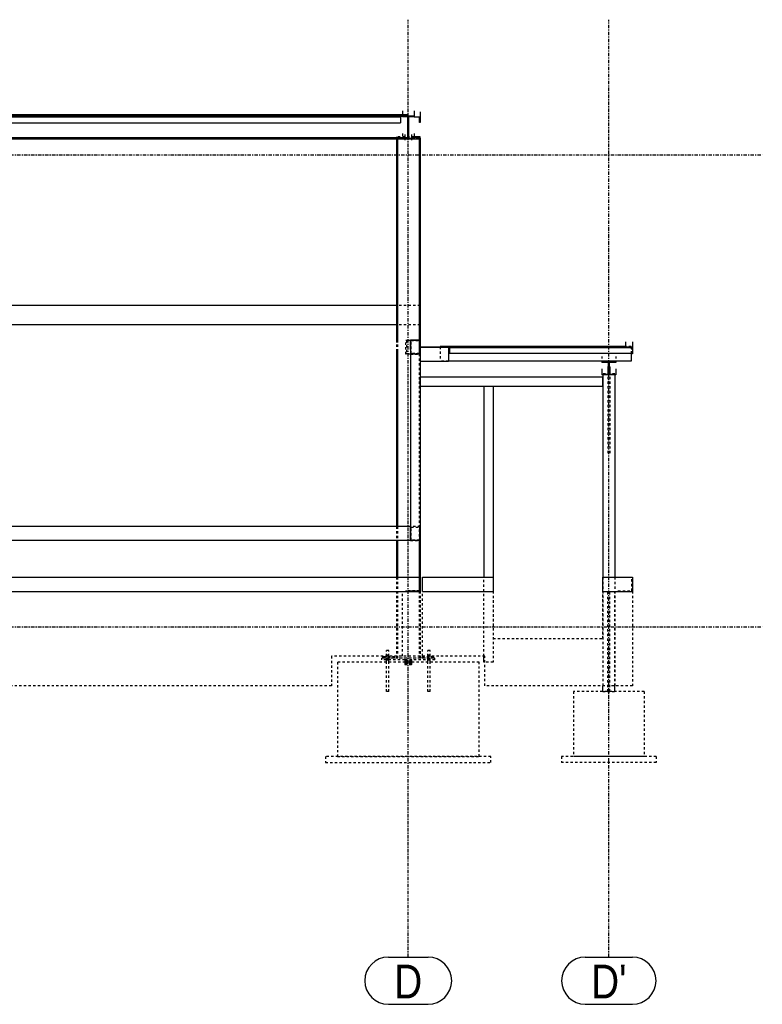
# Model space of a CAD drawing. Header units: millimetres. Extents: x 160938 to 520640, y 9197 to 248394.
# Tile 34 of 137: x 202605 to 208898, y 81153 to 89498. Entities that reach past the tile are written whole.
import ezdxf

# ---------------------------------------------------------------- set-up
doc = ezdxf.new("R2010")
doc.units = ezdxf.units.MM
doc.header["$LTSCALE"] = 10
doc.linetypes.add('DXK_LINE_DOT2', pattern=[3.9198, 1.9599, -1.9599])
doc.linetypes.add('DXK_LINE_DOT3', pattern=[5.9187, 2.979, -0.9799, 0.9799, -0.9799])
doc.styles.add('Arial Narrow', font='ARIALN.TTF', dxfattribs={"height": 0.2})

msp = doc.modelspace()

# ---------------------------------------------------------------- linework, layer by layer
at = {"color": 252, "linetype": 'DXK_LINE_DOT3'}
for p, q in [((205897.2, 81552.5), (205897.2, 89497.5)), ((207597.2, 81552.5), (207597.2, 89497.5)), ((186897.2, 88352.5), (208897.7, 88352.5)), ((186897.2, 84352.5), (208897.7, 84352.5))]:
    msp.add_line(p, q, dxfattribs=at)
at = {"color": 252, "linetype": 'Continuous'}
for p, q in [((205847.2, 88724.1), (205847.2, 88691.2)), ((205947.2, 88724.1), (205947.2, 88674.7)), ((205997.2, 88715.6), (205997.2, 88624.8)), ((205897.2, 88691.2), (199897.2, 88691.2)), ((205897.2, 88684.7), (199897.2, 88684.7)), ((205847.2, 88676.2), (200037.2, 88676.2)), ((200052.2, 88674.7), (205832.2, 88674.7)), ((200052.2, 88624.7), (205832.2, 88624.7)), ((205832.2, 88676.2), (205832.2, 88624.7)), ((205847.2, 88687.9), (205847.2, 88674.7)), ((205847.2, 88683.2), (205947.2, 88683.2)), ((205894.4, 88674.7), (205847.2, 88674.7)), ((205894.4, 88492.1), (205894.4, 88674.7)), ((205897.2, 88684.7), (205897.2, 88691.2)), ((205947.2, 88674.7), (205900, 88674.7)), ((205900, 88674.7), (205900, 88492.1)), ((205947.2, 88674.7), (205997.2, 88674.7)), ((205947.2, 88670.7), (205947.2, 88674.7)), ((205993.2, 88670.7), (205947.2, 88670.7)), ((205993.2, 88624.8), (205993.2, 88670.7)), ((205997.2, 88624.8), (205993.2, 88624.8)), ((205894.4, 88496.7), (200037.2, 88496.7)), ((205894.4, 88493.6), (200037.2, 88493.6)), ((205847.2, 88485.1), (200037.2, 88485.1)), ((205797.2, 88485.1), (205797.2, 86782.5)), ((205805.7, 88485.1), (205805.7, 86782.5)), ((205847.2, 88496.7), (205847.2, 88483.6)), ((205847.2, 88492.1), (205894.4, 88492.1)), ((205947.2, 88483.6), (205847.2, 88483.6)), ((205869.2, 88520), (205869.2, 88475.1)), ((205900, 88492.1), (205947.2, 88492.1)), ((205925.2, 88523.6), (205925.2, 88478.7)), ((205925.2, 88520), (205925.2, 88475.1)), ((205947.2, 88532.3), (205947.2, 88483.6)), ((205997.2, 88504.3), (205947.2, 88504.3)), ((205997.2, 88497.9), (205947.2, 88497.9)), ((205988.7, 88485.9), (205947.2, 88485.9)), ((205997.2, 88485.9), (205988.7, 88485.9)), ((205988.7, 88485.9), (205988.7, 86782.5)), ((205997.2, 88485.9), (205997.2, 88504.3)), ((205997.2, 88485.9), (205997.2, 86782.5)), ((205797.2, 87074.5), (200037.2, 87074.5)), ((205797.2, 86912.5), (200037.2, 86912.5)), ((205917.2, 86702.5), (205917.2, 86782.5)), ((205997.2, 86782.5), (205917.2, 86782.5)), ((205917.2, 86782.5), (205917.2, 85082.5)), ((205997.2, 86782.5), (205997.2, 86723.5)), ((205997.2, 86723.5), (205997.2, 86603.1)), ((205997.2, 86723.5), (206237.2, 86723.5)), ((205997.2, 86722.8), (206237.2, 86722.8)), ((206167.2, 86726.7), (206167.2, 86723.5)), ((207737.2, 86726.7), (206167.2, 86726.7)), ((207737.2, 86723.5), (206167.2, 86723.5)), ((206237.2, 86723.5), (206237.2, 86603.1)), ((206247.2, 86720.3), (206247.2, 86670.3)), ((206247.2, 86720.3), (207797.2, 86720.3)), ((207737.2, 86768.5), (207737.2, 86720.3)), ((207737.2, 86724.3), (207797.2, 86724.3)), ((207737.2, 86720.3), (207793.2, 86720.3)), ((207797.2, 86768.5), (207797.2, 86720.3)), ((207797.2, 86720.3), (207797.2, 86670.3)), ((205797.2, 86702.5), (205797.2, 85202.5)), ((205805.7, 86702.5), (205805.7, 85202.5)), ((206247.2, 86670.3), (207797.2, 86670.3)), ((207787.2, 86670.3), (207787.2, 86603.7)), ((207793.2, 86670.3), (207793.2, 86664.4)), ((207797.2, 86664.4), (207793.2, 86664.4)), ((207797.2, 86670.3), (207797.2, 86664.4)), ((205997.2, 86603.1), (205997.2, 85082.5)), ((205997.2, 86603.1), (206237.2, 86603.1)), ((207787.2, 86603.7), (206237.2, 86603.7)), ((207537.2, 86603.7), (207537.2, 86592)), ((207537.2, 86600), (207657.2, 86600)), ((207594.7, 86592), (207537.2, 86592)), ((207537.2, 86538), (207537.2, 86486.3)), ((207589.2, 86555.8), (207590.2, 86558)), ((207590.2, 86553.6), (207589.2, 86555.8)), ((207589.2, 86555.8), (207589.2, 86508.7)), ((207590.2, 86558), (207593.2, 86559.6)), ((207593.2, 86552), (207590.2, 86553.6)), ((207594.7, 86559.8), (207593.2, 86559.6)), ((207594.7, 86551.8), (207593.2, 86552)), ((207594.7, 86494.3), (207594.7, 86592)), ((207657.2, 86592), (207599.7, 86592)), ((207599.7, 86592), (207599.7, 86494.3)), ((207601.2, 86559.6), (207599.7, 86559.8)), ((207601.2, 86552), (207599.7, 86551.8)), ((207601.2, 86559.6), (207604.1, 86558)), ((207604.1, 86553.6), (207601.2, 86552)), ((207604.1, 86558), (207605.2, 86555.8)), ((207605.2, 86555.8), (207604.1, 86553.6)), ((207605.2, 86555.8), (207605.2, 86508.7)), ((207657.2, 86603.7), (207657.2, 86592)), ((207657.2, 86538), (207657.2, 86486.3)), ((207547.2, 86467.5), (205997.2, 86467.5)), ((207537.2, 86494.3), (207594.7, 86494.3)), ((207657.2, 86486.3), (207537.2, 86486.3)), ((207547.2, 86486.3), (207547.2, 84772.5)), ((207547.2, 86387.5), (207547.2, 86467.5)), ((207599.7, 86494.3), (207657.2, 86494.3)), ((207647.2, 86486.3), (207647.2, 84772.5)), ((207547.2, 86387.5), (205997.2, 86387.5)), ((206617.2, 86387.5), (206537.2, 86387.5)), ((206537.2, 86387.5), (206537.2, 84772.5)), ((206617.2, 86387.5), (206617.2, 84772.5)), ((205917.2, 85202.5), (200037.2, 85202.5)), ((202897.2, 85202.5), (202817.2, 85202.5)), ((203977.2, 85202.5), (203897.2, 85202.5)), ((205917.2, 85082.5), (205917.2, 85202.5)), ((205917.2, 85082.5), (200037.2, 85082.5)), ((205797.2, 85082.5), (205797.2, 84772.5)), ((205805.7, 85082.5), (205805.7, 84772.5)), ((205997.2, 85082.5), (205917.2, 85082.5)), ((205988.7, 85082.5), (205988.7, 84772.5)), ((205997.2, 85082.5), (205997.2, 84772.5)), ((200057.2, 84772.5), (205997.2, 84772.5)), ((205997.2, 84772.5), (205997.2, 84652.5)), ((206017.2, 84772.5), (206617.2, 84772.5)), ((206017.2, 84652.5), (206017.2, 84772.5)), ((206617.2, 84772.5), (206617.2, 84652.5)), ((207547.2, 84772.5), (207797.2, 84772.5)), ((207547.2, 84652.5), (207547.2, 84772.5)), ((207797.2, 84772.5), (207797.2, 84652.5)), ((200057.2, 84652.5), (205997.2, 84652.5)), ((206017.2, 84652.5), (206617.2, 84652.5)), ((207547.2, 84652.5), (207797.2, 84652.5)), ((205797.2, 84102.5), (205797.2, 84087.5)), ((205805.7, 84102.5), (205805.7, 84087.5)), ((205988.7, 84102.5), (205988.7, 84087.5)), ((205997.2, 84102.5), (205997.2, 84087.5)), ((206537.2, 84052.5), (206537.2, 84102.5)), ((206547.2, 84052.5), (206537.2, 84052.5)), ((207547.2, 83802.5), (207547.2, 83852.5)), ((207647.2, 83802.5), (207647.2, 83852.5)), ((205728.8, 81552.5), (206065.5, 81552.5)), ((207397.4, 81552.5), (207797, 81552.5)), ((205728.8, 81152.5), (206065.5, 81152.5)), ((207397.4, 81152.5), (207797, 81152.5))]:
    msp.add_line(p, q, dxfattribs=at)
at = {"color": 252, "linetype": 'DXK_LINE_DOT2'}
for p, q in [((205947.2, 88715.6), (205947.2, 88674.7)), ((200052.2, 88677.9), (205832.2, 88677.9)), ((205832.2, 88677.9), (205832.2, 88676.2)), ((205847.2, 88691.2), (205847.2, 88687.9)), ((205897.2, 88676.2), (205847.2, 88676.2)), ((205897.2, 88485.1), (205897.2, 88684.7)), ((205797.2, 88504.3), (205797.2, 88485.9)), ((205947.2, 88504.3), (205797.2, 88504.3)), ((205947.2, 88497.9), (205797.2, 88497.9)), ((205797.2, 88485.1), (205797.2, 88492.4)), ((205797.2, 88492.4), (205805.7, 88492.4)), ((205797.2, 88485.9), (205805.7, 88485.9)), ((205947.2, 88485.9), (205797.2, 88485.9)), ((205805.7, 88492.4), (205805.7, 88489.3)), ((205805.7, 88489.3), (205988.7, 88489.3)), ((205988.7, 88489), (205805.7, 88489)), ((205805.7, 88489), (205805.7, 88485.1)), ((205847.2, 88532.3), (205847.2, 88496.7)), ((205897.2, 88485.1), (205847.2, 88485.1)), ((205869.2, 88523.6), (205869.2, 88478.7)), ((205897.2, 88496.7), (205894.4, 88496.7)), ((205897.2, 88493.6), (205894.4, 88493.6)), ((205988.7, 88492.4), (205997.2, 88492.4)), ((205988.7, 88489.3), (205988.7, 88492.4)), ((205988.7, 88485.9), (205988.7, 88489)), ((205997.2, 88485.9), (205988.7, 88485.9)), ((205997.2, 88492.4), (205997.2, 88485.9)), ((205997.2, 87074.5), (205797.2, 87074.5)), ((205997.2, 86912.5), (205997.2, 87074.5)), ((205997.2, 86912.5), (205797.2, 86912.5)), ((205797.2, 86782.5), (205797.2, 86702.5)), ((205805.7, 86782.5), (205805.7, 86702.5)), ((205877.2, 86662.5), (205877.2, 86782.5)), ((205877.2, 86782.5), (205997.2, 86782.5)), ((205882.2, 86777.5), (205882.2, 86667.5)), ((205992.2, 86777.5), (205882.2, 86777.5)), ((205997.2, 86782.5), (205917.2, 86782.5)), ((205917.2, 86782.5), (205917.2, 86662.5)), ((205922.2, 86667.5), (205922.2, 86777.5)), ((205922.2, 86777.5), (205992.2, 86777.5)), ((205988.7, 86782.5), (205988.7, 85082.5)), ((205992.2, 86667.5), (205992.2, 86777.5)), ((205992.2, 86777.5), (205992.2, 86667.5)), ((205997.2, 86782.5), (205997.2, 85082.5)), ((205997.2, 86782.5), (205997.2, 86662.5)), ((205997.2, 86662.5), (205997.2, 86782.5)), ((205997.2, 86723.5), (205997.2, 86603.1)), ((206167.2, 86723.5), (206167.2, 86603.7)), ((207787.2, 86726.7), (207737.2, 86726.7)), ((207787.2, 86723.5), (207737.2, 86723.5)), ((207787.2, 86726.7), (207787.2, 86670.3)), ((207793.2, 86720.3), (207793.2, 86670.3)), ((207797.2, 86720.3), (207797.2, 86670.3)), ((205997.2, 86662.5), (205877.2, 86662.5)), ((205882.2, 86667.5), (205992.2, 86667.5)), ((205917.2, 86662.5), (205997.2, 86662.5)), ((205992.2, 86667.5), (205922.2, 86667.5)), ((207537.2, 86644.2), (207537.2, 86603.7)), ((207657.2, 86644.2), (207657.2, 86603.7)), ((206237.2, 86603.7), (206167.2, 86603.7)), ((207597.2, 86560.2), (207594.7, 86559.8)), ((207597.2, 86551.4), (207594.7, 86551.8)), ((207599.7, 86559.8), (207597.2, 86560.2)), ((207599.7, 86551.8), (207597.2, 86551.4)), ((205997.2, 86387.5), (205997.2, 86467.5)), ((207647.2, 86495.5), (207547.2, 86495.5)), ((207547.2, 86495.5), (207547.2, 86486.3)), ((207589.2, 86508.7), (207589.2, 85820)), ((207605.2, 86508.7), (207605.2, 85820)), ((207647.2, 86495.5), (207647.2, 86486.3)), ((205797.2, 85202.5), (205797.2, 85082.5)), ((205805.7, 85202.5), (205805.7, 85082.5)), ((205997.2, 85202.5), (205917.2, 85202.5)), ((205917.2, 85202.5), (205917.2, 85082.5)), ((205997.2, 85082.5), (205997.2, 85202.5)), ((205922.2, 85087.5), (205922.2, 85197.5)), ((205922.2, 85197.5), (205992.2, 85197.5)), ((205992.2, 85197.5), (205992.2, 85087.5)), ((205917.2, 85082.5), (205997.2, 85082.5)), ((205992.2, 85087.5), (205922.2, 85087.5)), ((205797.2, 84772.5), (205797.2, 84102.5)), ((205805.7, 84772.5), (205805.7, 84102.5)), ((205988.7, 84772.5), (205988.7, 84102.5)), ((205993.2, 84772.5), (205993.2, 84656.5)), ((205993.2, 84772.5), (205997.2, 84772.5)), ((205993.2, 84772.5), (205997.2, 84772.5)), ((205993.2, 84656.5), (205993.2, 84772.5)), ((205997.2, 84772.5), (205997.2, 84102.5)), ((205997.2, 84772.5), (205997.2, 84652.5)), ((205997.2, 84652.5), (205997.2, 84772.5)), ((206537.2, 84102.5), (206537.2, 84772.5)), ((206617.2, 84772.5), (206617.2, 84052.5)), ((207547.2, 84772.5), (207547.2, 83852.5)), ((207647.2, 84772.5), (207647.2, 83852.5)), ((207793.2, 84656.5), (207793.2, 84772.5)), ((207793.2, 84772.5), (207797.2, 84772.5)), ((207797.2, 84652.5), (207797.2, 84772.5)), ((200057.2, 84652.5), (205997.2, 84652.5)), ((205847.2, 84102.5), (205847.2, 84652.5)), ((205847.2, 84652.5), (205997.2, 84652.5)), ((205993.2, 84656.5), (205877.2, 84656.5)), ((205877.2, 84656.5), (205877.2, 84652.5)), ((205877.2, 84652.5), (205877.2, 84656.5)), ((205877.2, 84656.5), (205993.2, 84656.5)), ((205997.2, 84652.5), (205877.2, 84652.5)), ((205997.2, 84652.5), (205877.2, 84652.5)), ((205993.2, 84662.5), (205997.2, 84662.5)), ((205997.2, 84652.5), (205997.2, 84102.5)), ((205997.2, 84652.5), (205997.2, 84102.5)), ((206017.2, 84102.5), (206017.2, 84652.5)), ((206017.2, 84652.5), (206617.2, 84652.5)), ((206617.2, 84652.5), (206617.2, 84252.5)), ((207547.2, 84252.5), (207547.2, 84652.5)), ((207547.2, 84652.5), (207797.2, 84652.5)), ((207589.2, 83802.5), (207589.2, 84643.1)), ((207605.2, 83802.5), (207605.2, 84643.1)), ((207647.2, 83852.5), (207647.2, 84652.5)), ((207647.2, 84652.5), (207797.2, 84652.5)), ((207677.2, 84656.5), (207793.2, 84656.5)), ((207677.2, 84652.5), (207677.2, 84656.5)), ((207677.2, 84652.5), (207797.2, 84652.5)), ((207793.2, 84662.5), (207797.2, 84662.5)), ((207797.2, 84652.5), (207797.2, 83852.5)), ((207797.2, 84652.5), (207797.2, 83852.5)), ((206617.2, 84252.5), (207547.2, 84252.5)), ((205732.2, 84152.5), (205712.2, 84152.5)), ((205712.2, 84102.5), (205712.2, 84152.5)), ((205732.2, 84102.5), (205732.2, 84152.5)), ((206082.2, 84152.5), (206062.2, 84152.5)), ((206062.2, 84102.5), (206062.2, 84152.5)), ((206082.2, 84102.5), (206082.2, 84152.5)), ((205997.2, 84102.5), (205247.2, 84102.5)), ((205247.2, 84102.5), (205247.2, 83852.5)), ((205297.2, 84052.5), (205297.2, 83252.5)), ((206497.2, 84052.5), (205297.2, 84052.5)), ((206122.2, 84087.5), (205672.2, 84087.5)), ((205672.2, 84072.5), (205672.2, 84087.5)), ((205867.2, 84072.5), (205672.2, 84072.5)), ((205782.2, 84097.5), (205682.2, 84097.5)), ((205682.2, 84087.5), (205682.2, 84097.5)), ((205782.2, 84087.5), (205682.2, 84087.5)), ((205712.2, 84097.5), (205712.2, 84102.5)), ((205712.2, 84072.5), (205712.2, 84097.5)), ((205712.2, 84052.5), (205712.2, 84072.5)), ((205712.2, 83802.5), (205712.2, 84052.5)), ((205722.2, 84067.5), (205722.2, 84117.5)), ((205722.2, 84072.5), (205722.2, 84087.5)), ((205732.2, 84097.5), (205732.2, 84102.5)), ((205732.2, 84087.5), (205732.2, 84097.5)), ((205732.2, 84072.5), (205732.2, 84097.5)), ((205732.2, 84052.5), (205732.2, 84072.5)), ((205732.2, 83802.5), (205732.2, 84052.5)), ((205782.2, 84087.5), (205782.2, 84097.5)), ((205997.2, 84087.5), (205797.2, 84087.5)), ((205997.2, 84102.5), (205847.2, 84102.5)), ((205927.2, 84072.5), (205867.2, 84072.5)), ((205867.2, 84072.5), (205867.2, 84062.5)), ((205927.2, 84072.5), (205867.2, 84072.5)), ((205867.2, 84062.5), (205927.2, 84062.5)), ((205927.2, 84062.5), (205867.2, 84062.5)), ((205867.2, 84062.5), (205867.2, 84054.5)), ((205927.2, 84054.5), (205867.2, 84054.5)), ((205867.2, 84052.5), (205867.2, 84054.5)), ((205867.2, 84054.5), (205927.2, 84054.5)), ((205867.2, 84049.5), (205867.2, 84052.5)), ((205867.2, 84049.5), (205927.2, 84049.5)), ((205927.2, 84049.5), (205867.2, 84049.5)), ((205867.2, 84049.5), (205867.2, 84044.5)), ((205867.2, 84044.5), (205927.2, 84044.5)), ((205927.2, 84044.5), (205867.2, 84044.5)), ((205867.2, 84044.5), (205867.2, 84041.5)), ((205867.2, 84041.5), (205927.2, 84041.5)), ((205927.2, 84041.5), (205867.2, 84041.5)), ((205867.2, 84041.5), (205867.2, 84038.5)), ((205867.2, 84038.5), (205927.2, 84038.5)), ((205927.2, 84038.5), (205867.2, 84038.5)), ((205867.2, 84038.5), (205867.2, 84036.5)), ((205867.2, 84036.5), (205927.2, 84036.5)), ((205927.2, 84036.5), (205867.2, 84036.5)), ((205867.2, 84036.5), (205867.2, 84034.5)), ((205867.2, 84034.5), (205927.2, 84034.5)), ((205927.2, 84034.5), (205867.2, 84034.5)), ((205867.2, 84034.5), (205867.2, 84033.5)), ((205927.2, 84062.5), (205927.2, 84072.5)), ((206122.2, 84072.5), (205927.2, 84072.5)), ((205927.2, 84054.5), (205927.2, 84062.5)), ((205927.2, 84052.5), (205927.2, 84054.5)), ((205927.2, 84049.5), (205927.2, 84052.5)), ((205927.2, 84044.5), (205927.2, 84049.5)), ((205927.2, 84041.5), (205927.2, 84044.5)), ((205927.2, 84038.5), (205927.2, 84041.5)), ((205927.2, 84036.5), (205927.2, 84038.5)), ((205927.2, 84034.5), (205927.2, 84036.5)), ((205927.2, 84033.5), (205927.2, 84034.5)), ((206112.2, 84097.5), (206012.2, 84097.5)), ((206012.2, 84097.5), (206012.2, 84087.5)), ((206112.2, 84087.5), (206012.2, 84087.5)), ((206547.2, 84102.5), (206017.2, 84102.5)), ((206062.2, 84097.5), (206062.2, 84102.5)), ((206062.2, 84087.5), (206062.2, 84097.5)), ((206062.2, 84072.5), (206062.2, 84097.5)), ((206062.2, 84052.5), (206062.2, 84072.5)), ((206062.2, 83802.5), (206062.2, 84052.5)), ((206072.2, 84067.5), (206072.2, 84117.5)), ((206072.2, 84072.5), (206072.2, 84087.5)), ((206082.2, 84097.5), (206082.2, 84102.5)), ((206082.2, 84072.5), (206082.2, 84097.5)), ((206082.2, 84052.5), (206082.2, 84072.5)), ((206082.2, 83802.5), (206082.2, 84052.5)), ((206112.2, 84087.5), (206112.2, 84097.5)), ((206122.2, 84072.5), (206122.2, 84087.5)), ((206497.2, 83252.5), (206497.2, 84052.5)), ((206547.2, 83852.5), (206547.2, 84102.5)), ((206617.2, 84052.5), (206547.2, 84052.5)), ((205867.2, 84033.5), (205927.2, 84033.5)), ((205927.2, 84033.5), (205867.2, 84033.5)), ((205867.2, 84033.5), (205867.2, 84032.5)), ((205867.2, 84032.5), (205927.2, 84032.5)), ((205927.2, 84032.5), (205927.2, 84033.5)), ((205247.2, 83852.5), (200697.2, 83852.5)), ((205732.2, 83802.5), (205712.2, 83802.5)), ((206082.2, 83802.5), (206062.2, 83802.5)), ((207797.2, 83852.5), (206547.2, 83852.5)), ((207897.2, 83802.5), (207297.2, 83802.5)), ((207297.2, 83802.5), (207297.2, 83252.5)), ((207547.2, 83802.5), (207647.2, 83802.5)), ((207589.2, 83802.5), (207590.2, 83804.5)), ((207590.2, 83800.5), (207589.2, 83802.5)), ((207590.2, 83804.5), (207593.2, 83806)), ((207593.2, 83799), (207590.2, 83800.5)), ((207593.2, 83806), (207597.2, 83806.5)), ((207597.2, 83798.5), (207593.2, 83799)), ((207597.2, 83806.5), (207601.2, 83806)), ((207601.2, 83799), (207597.2, 83798.5)), ((207601.2, 83806), (207604.1, 83804.5)), ((207604.1, 83800.5), (207601.2, 83799)), ((207604.1, 83804.5), (207605.2, 83802.5)), ((207605.2, 83802.5), (207604.1, 83800.5)), ((207797.2, 83852.5), (207647.2, 83852.5)), ((207897.2, 83802.5), (207897.2, 83252.5)), ((205197.2, 83252.5), (205197.2, 83202.5)), ((206597.2, 83252.5), (205197.2, 83252.5)), ((205197.2, 83202.5), (206597.2, 83202.5)), ((205297.2, 83252.5), (206497.2, 83252.5)), ((206597.2, 83202.5), (206597.2, 83252.5)), ((207997.2, 83252.5), (207197.2, 83252.5)), ((207197.2, 83252.5), (207197.2, 83202.5)), ((207997.2, 83202.5), (207197.2, 83202.5)), ((207897.2, 83252.5), (207297.2, 83252.5)), ((207997.2, 83252.5), (207997.2, 83202.5))]:
    msp.add_line(p, q, dxfattribs=at)
at = {"color": 252, "linetype": 'Continuous'}
for centre, start, end in [((205728.8, 81352.5), 90, 270), ((206065.5, 81352.5), 270, 90), ((207397.4, 81352.5), 90, 270), ((207797, 81352.5), 270, 90)]:
    msp.add_arc(centre, 200, start, end, dxfattribs=at)

# ---------------------------------------------------------------- texts
at = {"color": 252, "linetype": 'Continuous', "style": 'Arial Narrow'}
for s, height, p in [('D', 286.3, (205778.8, 81202.5)), ("D'", 286.33, (207447.4, 81202.5))]:
    msp.add_text(s, height=height, dxfattribs=at).set_placement(p)

doc.saveas('drawing.dxf')
